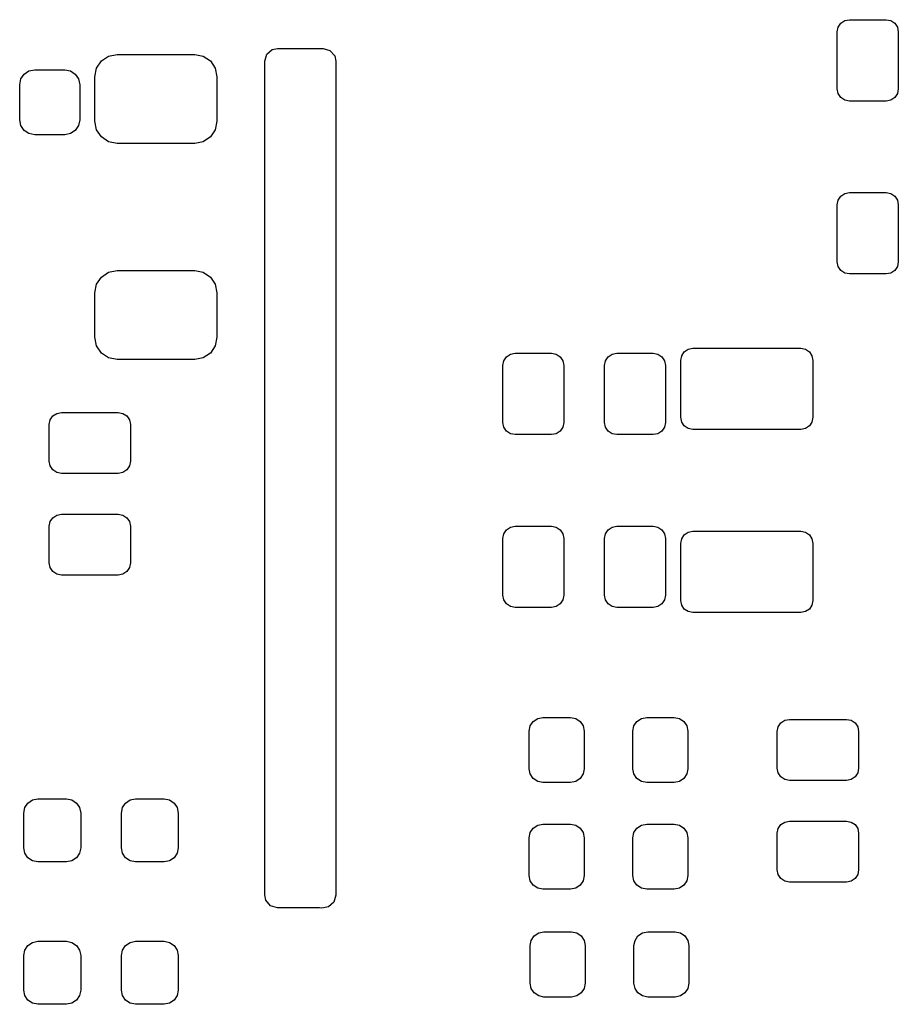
# Model space of a CAD drawing. Extents: x 127.1 to 185.4, y -114.4 to -68.
# Tile 3 of 7: x 148.4 to 157, y -91.9 to -82.2. Entities that reach past the tile are written whole.
import ezdxf

# ---------------------------------------------------------------- set-up
doc = ezdxf.new("R2010")
doc.units = 0
doc.layers.add('BLACK', color=7, linetype='CONTINUOUS')

msp = doc.modelspace()

# ---------------------------------------------------------------- linework, layer by layer
at = {"layer": 'BLACK', "linetype": 'CONTINUOUS'}
for p, q in [((156.41, -82.339999), (156.419134, -82.294077)), ((156.419134, -82.294077), (156.445147, -82.255146)), ((156.445147, -82.255146), (156.484078, -82.229133)), ((156.484078, -82.229133), (156.53, -82.219999)), ((156.53, -82.219999), (156.89, -82.219999)), ((156.89, -82.219999), (156.935922, -82.229133)), ((156.935922, -82.229133), (156.974853, -82.255146)), ((156.974853, -82.255146), (157.000866, -82.294077)), ((157.000866, -82.294077), (157.01, -82.339999)), ((156.41, -82.899999), (156.41, -82.339999)), ((157.01, -82.339999), (157.01, -82.899999)), ((149.172155, -82.625812), (149.243123, -82.578393)), ((149.243123, -82.578393), (149.326835, -82.561742)), ((149.326835, -82.561742), (150.089335, -82.561742)), ((150.089335, -82.561742), (150.173047, -82.578393)), ((150.173047, -82.578393), (150.244015, -82.625812)), ((150.778085, -82.628733), (150.798087, -82.560612)), ((150.798087, -82.560612), (150.851743, -82.514119)), ((150.851743, -82.514119), (150.904085, -82.502733)), ((150.904085, -82.502733), (151.352085, -82.502733)), ((151.352085, -82.502733), (151.420206, -82.522735)), ((151.420206, -82.522735), (151.466699, -82.576391)), ((151.466699, -82.576391), (151.478085, -82.628733)), ((149.124736, -82.69678), (149.172155, -82.625812)), ((150.244015, -82.625812), (150.291434, -82.69678)), ((150.778085, -90.826719), (150.778085, -82.628733)), ((151.478085, -82.628733), (151.478085, -90.82927)), ((148.379313, -82.802796), (148.411287, -82.754944)), ((148.411287, -82.754944), (148.459139, -82.72297)), ((148.459139, -82.72297), (148.515585, -82.711742)), ((148.515585, -82.711742), (148.810585, -82.711742)), ((148.810585, -82.711742), (148.867031, -82.72297)), ((148.867031, -82.72297), (148.914883, -82.754944)), ((148.914883, -82.754944), (148.946857, -82.802796)), ((149.108085, -82.780492), (149.124736, -82.69678)), ((150.291434, -82.69678), (150.308085, -82.780492)), ((148.368085, -82.859242), (148.379313, -82.802796)), ((148.368085, -83.204242), (148.368085, -82.859242)), ((148.946857, -82.802796), (148.958085, -82.859242)), ((148.958085, -82.859242), (148.958085, -83.204242)), ((149.108085, -83.217992), (149.108085, -82.780492)), ((150.308085, -82.780492), (150.308085, -83.217992)), ((156.419134, -82.945921), (156.41, -82.899999)), ((156.445147, -82.984852), (156.419134, -82.945921)), ((157.000866, -82.945921), (156.974853, -82.984852)), ((157.01, -82.899999), (157.000866, -82.945921)), ((156.484078, -83.010865), (156.445147, -82.984852)), ((156.53, -83.019999), (156.484078, -83.010865)), ((156.89, -83.019999), (156.53, -83.019999)), ((156.935922, -83.010865), (156.89, -83.019999)), ((156.974853, -82.984852), (156.935922, -83.010865)), ((148.379313, -83.260688), (148.368085, -83.204242)), ((148.411287, -83.30854), (148.379313, -83.260688)), ((148.946857, -83.260688), (148.914883, -83.30854)), ((148.958085, -83.204242), (148.946857, -83.260688)), ((149.124736, -83.301704), (149.108085, -83.217992)), ((150.308085, -83.217992), (150.291434, -83.301704)), ((148.459139, -83.340514), (148.411287, -83.30854)), ((148.515585, -83.351742), (148.459139, -83.340514)), ((148.810585, -83.351742), (148.515585, -83.351742)), ((148.867031, -83.340514), (148.810585, -83.351742)), ((148.914883, -83.30854), (148.867031, -83.340514)), ((149.172155, -83.372672), (149.124736, -83.301704)), ((150.291434, -83.301704), (150.244015, -83.372672)), ((149.243123, -83.420091), (149.172155, -83.372672)), ((149.326835, -83.436742), (149.243123, -83.420091)), ((150.089335, -83.436742), (149.326835, -83.436742)), ((150.173047, -83.420091), (150.089335, -83.436742)), ((150.244015, -83.372672), (150.173047, -83.420091)), ((156.445147, -83.955148), (156.484078, -83.929135)), ((156.484078, -83.929135), (156.53, -83.920001)), ((156.53, -83.920001), (156.89, -83.920001)), ((156.89, -83.920001), (156.935922, -83.929135)), ((156.935922, -83.929135), (156.974853, -83.955148)), ((156.41, -84.040001), (156.419134, -83.994079)), ((156.419134, -83.994079), (156.445147, -83.955148)), ((156.974853, -83.955148), (157.000866, -83.994079)), ((157.000866, -83.994079), (157.01, -84.040001)), ((156.41, -84.600001), (156.41, -84.040001)), ((157.01, -84.040001), (157.01, -84.600001)), ((156.419134, -84.645923), (156.41, -84.600001)), ((157.01, -84.600001), (157.000866, -84.645923)), ((149.172155, -84.750812), (149.243123, -84.703393)), ((149.243123, -84.703393), (149.326835, -84.686742)), ((149.326835, -84.686742), (150.089335, -84.686742)), ((150.089335, -84.686742), (150.173047, -84.703393)), ((150.173047, -84.703393), (150.244015, -84.750812)), ((156.445147, -84.684854), (156.419134, -84.645923)), ((156.484078, -84.710867), (156.445147, -84.684854)), ((156.53, -84.720001), (156.484078, -84.710867)), ((156.935922, -84.710867), (156.89, -84.720001)), ((156.974853, -84.684854), (156.935922, -84.710867)), ((157.000866, -84.645923), (156.974853, -84.684854)), ((149.124736, -84.82178), (149.172155, -84.750812)), ((150.244015, -84.750812), (150.291434, -84.82178)), ((156.89, -84.720001), (156.53, -84.720001)), ((149.108085, -84.905492), (149.124736, -84.82178)), ((149.108085, -85.342992), (149.108085, -84.905492)), ((150.291434, -84.82178), (150.308085, -84.905492)), ((150.308085, -84.905492), (150.308085, -85.342992)), ((149.124736, -85.426704), (149.108085, -85.342992)), ((150.308085, -85.342992), (150.291434, -85.426704)), ((149.172155, -85.497672), (149.124736, -85.426704)), ((150.291434, -85.426704), (150.244015, -85.497672)), ((154.879134, -85.524078), (154.905147, -85.485147)), ((154.905147, -85.485147), (154.944078, -85.459134)), ((154.944078, -85.459134), (154.99, -85.45)), ((154.99, -85.45), (156.05, -85.45)), ((156.05, -85.45), (156.095922, -85.459134)), ((156.095922, -85.459134), (156.134853, -85.485147)), ((156.134853, -85.485147), (156.160866, -85.524078)), ((149.243123, -85.545091), (149.172155, -85.497672)), ((149.326835, -85.561742), (149.243123, -85.545091)), ((150.089335, -85.561742), (149.326835, -85.561742)), ((150.173047, -85.545091), (150.089335, -85.561742)), ((150.244015, -85.497672), (150.173047, -85.545091)), ((153.12, -85.619999), (153.129134, -85.574077)), ((153.129134, -85.574077), (153.155147, -85.535146)), ((153.155147, -85.535146), (153.194078, -85.509133)), ((153.194078, -85.509133), (153.24, -85.499999)), ((153.24, -85.499999), (153.6, -85.499999)), ((153.6, -85.499999), (153.645922, -85.509133)), ((153.645922, -85.509133), (153.684853, -85.535146)), ((153.684853, -85.535146), (153.710866, -85.574077)), ((153.710866, -85.574077), (153.72, -85.619999)), ((154.12, -85.619999), (154.129134, -85.574077)), ((154.129134, -85.574077), (154.155147, -85.535146)), ((154.155147, -85.535146), (154.194078, -85.509133)), ((154.194078, -85.509133), (154.24, -85.499999)), ((154.24, -85.499999), (154.6, -85.499999)), ((154.6, -85.499999), (154.645922, -85.509133)), ((154.645922, -85.509133), (154.684853, -85.535146)), ((154.684853, -85.535146), (154.710866, -85.574077)), ((154.710866, -85.574077), (154.72, -85.619999)), ((154.87, -85.57), (154.879134, -85.524078)), ((154.87, -86.13), (154.87, -85.57)), ((156.160866, -85.524078), (156.17, -85.57)), ((156.17, -85.57), (156.17, -86.13)), ((153.12, -86.179999), (153.12, -85.619999)), ((153.72, -85.619999), (153.72, -86.179999)), ((154.12, -86.179999), (154.12, -85.619999)), ((154.72, -85.619999), (154.72, -86.179999)), ((148.658087, -86.201742), (148.667221, -86.15582)), ((148.667221, -86.15582), (148.693234, -86.116889)), ((148.693234, -86.116889), (148.732165, -86.090876)), ((148.732165, -86.090876), (148.778087, -86.081742)), ((148.778087, -86.081742), (149.338087, -86.081742)), ((149.338087, -86.081742), (149.384009, -86.090876)), ((149.384009, -86.090876), (149.42294, -86.116889)), ((149.42294, -86.116889), (149.448953, -86.15582)), ((149.448953, -86.15582), (149.458087, -86.201742)), ((154.879134, -86.175922), (154.87, -86.13)), ((156.17, -86.13), (156.160866, -86.175922)), ((148.658087, -86.561742), (148.658087, -86.201742)), ((149.458087, -86.201742), (149.458087, -86.561742)), ((153.129134, -86.225921), (153.12, -86.179999)), ((153.155147, -86.264852), (153.129134, -86.225921)), ((153.710866, -86.225921), (153.684853, -86.264852)), ((153.72, -86.179999), (153.710866, -86.225921)), ((154.129134, -86.225921), (154.12, -86.179999)), ((154.155147, -86.264852), (154.129134, -86.225921)), ((154.710866, -86.225921), (154.684853, -86.264852)), ((154.72, -86.179999), (154.710866, -86.225921)), ((154.905147, -86.214853), (154.879134, -86.175922)), ((154.944078, -86.240866), (154.905147, -86.214853)), ((154.99, -86.25), (154.944078, -86.240866)), ((156.05, -86.25), (154.99, -86.25)), ((156.095922, -86.240866), (156.05, -86.25)), ((156.134853, -86.214853), (156.095922, -86.240866)), ((156.160866, -86.175922), (156.134853, -86.214853)), ((153.194078, -86.290865), (153.155147, -86.264852)), ((153.24, -86.299999), (153.194078, -86.290865)), ((153.6, -86.299999), (153.24, -86.299999)), ((153.645922, -86.290865), (153.6, -86.299999)), ((153.684853, -86.264852), (153.645922, -86.290865)), ((154.194078, -86.290865), (154.155147, -86.264852)), ((154.24, -86.299999), (154.194078, -86.290865)), ((154.6, -86.299999), (154.24, -86.299999)), ((154.645922, -86.290865), (154.6, -86.299999)), ((154.684853, -86.264852), (154.645922, -86.290865)), ((148.667221, -86.607664), (148.658087, -86.561742)), ((148.693234, -86.646595), (148.667221, -86.607664)), ((148.732165, -86.672608), (148.693234, -86.646595)), ((149.42294, -86.646595), (149.384009, -86.672608)), ((149.448953, -86.607664), (149.42294, -86.646595)), ((149.458087, -86.561742), (149.448953, -86.607664)), ((148.778087, -86.681742), (148.732165, -86.672608)), ((149.338087, -86.681742), (148.778087, -86.681742)), ((149.384009, -86.672608), (149.338087, -86.681742)), ((148.667221, -87.15582), (148.693234, -87.116889)), ((148.693234, -87.116889), (148.732165, -87.090876)), ((148.732165, -87.090876), (148.778087, -87.081742)), ((148.778087, -87.081742), (149.338087, -87.081742)), ((149.338087, -87.081742), (149.384009, -87.090876)), ((149.384009, -87.090876), (149.42294, -87.116889)), ((149.42294, -87.116889), (149.448953, -87.15582)), ((148.658087, -87.201742), (148.667221, -87.15582)), ((148.658087, -87.561742), (148.658087, -87.201742)), ((149.448953, -87.15582), (149.458087, -87.201742)), ((149.458087, -87.201742), (149.458087, -87.561742)), ((153.155147, -87.235148), (153.194078, -87.209135)), ((153.194078, -87.209135), (153.24, -87.200001)), ((153.24, -87.200001), (153.6, -87.200001)), ((153.6, -87.200001), (153.645922, -87.209135)), ((153.645922, -87.209135), (153.684853, -87.235148)), ((154.155147, -87.235148), (154.194078, -87.209135)), ((154.194078, -87.209135), (154.24, -87.200001)), ((154.24, -87.200001), (154.6, -87.200001)), ((154.6, -87.200001), (154.645922, -87.209135)), ((154.645922, -87.209135), (154.684853, -87.235148)), ((153.12, -87.320001), (153.129134, -87.274079)), ((153.12, -87.880001), (153.12, -87.320001)), ((153.129134, -87.274079), (153.155147, -87.235148)), ((153.684853, -87.235148), (153.710866, -87.274079)), ((153.710866, -87.274079), (153.72, -87.320001)), ((153.72, -87.320001), (153.72, -87.880001)), ((154.12, -87.320001), (154.129134, -87.274079)), ((154.12, -87.880001), (154.12, -87.320001)), ((154.129134, -87.274079), (154.155147, -87.235148)), ((154.684853, -87.235148), (154.710866, -87.274079)), ((154.710866, -87.274079), (154.72, -87.320001)), ((154.72, -87.320001), (154.72, -87.880001)), ((154.87, -87.37), (154.879134, -87.324078)), ((154.879134, -87.324078), (154.905147, -87.285147)), ((154.905147, -87.285147), (154.944078, -87.259134)), ((154.944078, -87.259134), (154.99, -87.25)), ((154.99, -87.25), (156.05, -87.25)), ((156.05, -87.25), (156.095922, -87.259134)), ((156.095922, -87.259134), (156.134853, -87.285147)), ((156.134853, -87.285147), (156.160866, -87.324078)), ((156.160866, -87.324078), (156.17, -87.37)), ((154.87, -87.93), (154.87, -87.37)), ((156.17, -87.37), (156.17, -87.93)), ((148.667221, -87.607664), (148.658087, -87.561742)), ((148.693234, -87.646595), (148.667221, -87.607664)), ((149.448953, -87.607664), (149.42294, -87.646595)), ((149.458087, -87.561742), (149.448953, -87.607664)), ((148.732165, -87.672608), (148.693234, -87.646595)), ((148.778087, -87.681742), (148.732165, -87.672608)), ((149.338087, -87.681742), (148.778087, -87.681742)), ((149.384009, -87.672608), (149.338087, -87.681742)), ((149.42294, -87.646595), (149.384009, -87.672608)), ((153.129134, -87.925923), (153.12, -87.880001)), ((153.72, -87.880001), (153.710866, -87.925923)), ((154.129134, -87.925923), (154.12, -87.880001)), ((154.72, -87.880001), (154.710866, -87.925923)), ((153.155147, -87.964854), (153.129134, -87.925923)), ((153.194078, -87.990867), (153.155147, -87.964854)), ((153.24, -88.000001), (153.194078, -87.990867)), ((153.6, -88.000001), (153.24, -88.000001)), ((153.645922, -87.990867), (153.6, -88.000001)), ((153.684853, -87.964854), (153.645922, -87.990867)), ((153.710866, -87.925923), (153.684853, -87.964854)), ((154.155147, -87.964854), (154.129134, -87.925923)), ((154.194078, -87.990867), (154.155147, -87.964854)), ((154.24, -88.000001), (154.194078, -87.990867)), ((154.6, -88.000001), (154.24, -88.000001)), ((154.645922, -87.990867), (154.6, -88.000001)), ((154.684853, -87.964854), (154.645922, -87.990867)), ((154.710866, -87.925923), (154.684853, -87.964854)), ((154.879134, -87.975922), (154.87, -87.93)), ((154.905147, -88.014853), (154.879134, -87.975922)), ((156.160866, -87.975922), (156.134853, -88.014853)), ((156.17, -87.93), (156.160866, -87.975922)), ((154.944078, -88.040866), (154.905147, -88.014853)), ((154.99, -88.05), (154.944078, -88.040866)), ((156.05, -88.05), (154.99, -88.05)), ((156.095922, -88.040866), (156.05, -88.05)), ((156.134853, -88.014853), (156.095922, -88.040866)), ((153.38, -89.215), (153.390276, -89.163338)), ((153.390276, -89.163338), (153.419541, -89.119541)), ((153.419541, -89.119541), (153.463338, -89.090276)), ((153.463338, -89.090276), (153.515, -89.08)), ((153.515, -89.08), (153.785, -89.08)), ((153.785, -89.08), (153.836662, -89.090276)), ((153.836662, -89.090276), (153.880459, -89.119541)), ((153.880459, -89.119541), (153.909724, -89.163338)), ((153.909724, -89.163338), (153.92, -89.215)), ((154.4, -89.215), (154.410276, -89.163338)), ((154.410276, -89.163338), (154.439541, -89.119541)), ((154.439541, -89.119541), (154.483338, -89.090276)), ((154.483338, -89.090276), (154.535, -89.08)), ((154.535, -89.08), (154.805, -89.08)), ((154.805, -89.08), (154.856662, -89.090276)), ((154.856662, -89.090276), (154.900459, -89.119541)), ((154.900459, -89.119541), (154.929724, -89.163338)), ((154.929724, -89.163338), (154.94, -89.215)), ((155.829133, -89.174078), (155.855146, -89.135147)), ((155.855146, -89.135147), (155.894077, -89.109134)), ((155.894077, -89.109134), (155.939999, -89.1)), ((155.939999, -89.1), (156.499999, -89.1)), ((156.499999, -89.1), (156.545921, -89.109134)), ((156.545921, -89.109134), (156.584852, -89.135147)), ((156.584852, -89.135147), (156.610865, -89.174078)), ((153.38, -89.585), (153.38, -89.215)), ((153.92, -89.215), (153.92, -89.585)), ((154.4, -89.585), (154.4, -89.215)), ((154.94, -89.215), (154.94, -89.585)), ((155.819999, -89.22), (155.829133, -89.174078)), ((155.819999, -89.58), (155.819999, -89.22)), ((156.610865, -89.174078), (156.619999, -89.22)), ((156.619999, -89.22), (156.619999, -89.58)), ((153.390276, -89.636662), (153.38, -89.585)), ((153.419541, -89.680459), (153.390276, -89.636662)), ((153.909724, -89.636662), (153.880459, -89.680459)), ((153.92, -89.585), (153.909724, -89.636662)), ((154.410276, -89.636662), (154.4, -89.585)), ((154.439541, -89.680459), (154.410276, -89.636662)), ((154.929724, -89.636662), (154.900459, -89.680459)), ((154.94, -89.585), (154.929724, -89.636662)), ((155.829133, -89.625922), (155.819999, -89.58)), ((155.855146, -89.664853), (155.829133, -89.625922)), ((156.610865, -89.625922), (156.584852, -89.664853)), ((156.619999, -89.58), (156.610865, -89.625922)), ((153.463338, -89.709724), (153.419541, -89.680459)), ((153.515, -89.72), (153.463338, -89.709724)), ((153.785, -89.72), (153.515, -89.72)), ((153.836662, -89.709724), (153.785, -89.72)), ((153.880459, -89.680459), (153.836662, -89.709724)), ((154.483338, -89.709724), (154.439541, -89.680459)), ((154.535, -89.72), (154.483338, -89.709724)), ((154.805, -89.72), (154.535, -89.72)), ((154.856662, -89.709724), (154.805, -89.72)), ((154.900459, -89.680459), (154.856662, -89.709724)), ((155.894077, -89.690866), (155.855146, -89.664853)), ((155.939999, -89.7), (155.894077, -89.690866)), ((156.499999, -89.7), (155.939999, -89.7)), ((156.545921, -89.690866), (156.499999, -89.7)), ((156.584852, -89.664853), (156.545921, -89.690866)), ((148.418742, -89.968166), (148.44909, -89.922747)), ((148.44909, -89.922747), (148.494509, -89.892399)), ((148.494509, -89.892399), (148.548085, -89.881742)), ((148.548085, -89.881742), (148.828085, -89.881742)), ((148.828085, -89.881742), (148.881661, -89.892399)), ((148.881661, -89.892399), (148.92708, -89.922747)), ((148.92708, -89.922747), (148.957428, -89.968166)), ((149.378742, -89.968166), (149.40909, -89.922747)), ((149.40909, -89.922747), (149.454509, -89.892399)), ((149.454509, -89.892399), (149.508085, -89.881742)), ((149.508085, -89.881742), (149.788085, -89.881742)), ((149.788085, -89.881742), (149.841661, -89.892399)), ((149.841661, -89.892399), (149.88708, -89.922747)), ((149.88708, -89.922747), (149.917428, -89.968166)), ((148.408085, -90.021742), (148.418742, -89.968166)), ((148.408085, -90.361742), (148.408085, -90.021742)), ((148.957428, -89.968166), (148.968085, -90.021742)), ((148.968085, -90.021742), (148.968085, -90.361742)), ((149.368085, -90.021742), (149.378742, -89.968166)), ((149.368085, -90.361742), (149.368085, -90.021742)), ((149.917428, -89.968166), (149.928085, -90.021742)), ((149.928085, -90.021742), (149.928085, -90.361742)), ((153.463338, -90.140276), (153.515, -90.13)), ((153.515, -90.13), (153.785, -90.13)), ((153.785, -90.13), (153.836662, -90.140276)), ((154.483338, -90.140276), (154.535, -90.13)), ((154.535, -90.13), (154.805, -90.13)), ((154.805, -90.13), (154.856662, -90.140276)), ((155.829133, -90.174078), (155.855146, -90.135147)), ((155.855146, -90.135147), (155.894077, -90.109134)), ((155.894077, -90.109134), (155.939999, -90.1)), ((155.939999, -90.1), (156.499999, -90.1)), ((156.499999, -90.1), (156.545921, -90.109134)), ((156.545921, -90.109134), (156.584852, -90.135147)), ((156.584852, -90.135147), (156.610865, -90.174078)), ((153.38, -90.265), (153.390276, -90.213338)), ((153.390276, -90.213338), (153.419541, -90.169541)), ((153.419541, -90.169541), (153.463338, -90.140276)), ((153.836662, -90.140276), (153.880459, -90.169541)), ((153.880459, -90.169541), (153.909724, -90.213338)), ((153.909724, -90.213338), (153.92, -90.265)), ((154.4, -90.265), (154.410276, -90.213338)), ((154.410276, -90.213338), (154.439541, -90.169541)), ((154.439541, -90.169541), (154.483338, -90.140276)), ((154.856662, -90.140276), (154.900459, -90.169541)), ((154.900459, -90.169541), (154.929724, -90.213338)), ((154.929724, -90.213338), (154.94, -90.265)), ((155.819999, -90.22), (155.829133, -90.174078)), ((155.819999, -90.58), (155.819999, -90.22)), ((156.610865, -90.174078), (156.619999, -90.22)), ((156.619999, -90.22), (156.619999, -90.58)), ((153.38, -90.635), (153.38, -90.265)), ((153.92, -90.265), (153.92, -90.635)), ((154.4, -90.635), (154.4, -90.265)), ((154.94, -90.265), (154.94, -90.635)), ((148.418742, -90.415318), (148.408085, -90.361742)), ((148.44909, -90.460737), (148.418742, -90.415318)), ((148.957428, -90.415318), (148.92708, -90.460737)), ((148.968085, -90.361742), (148.957428, -90.415318)), ((149.378742, -90.415318), (149.368085, -90.361742)), ((149.40909, -90.460737), (149.378742, -90.415318)), ((149.917428, -90.415318), (149.88708, -90.460737)), ((149.928085, -90.361742), (149.917428, -90.415318)), ((148.494509, -90.491085), (148.44909, -90.460737)), ((148.548085, -90.501742), (148.494509, -90.491085)), ((148.828085, -90.501742), (148.548085, -90.501742)), ((148.881661, -90.491085), (148.828085, -90.501742)), ((148.92708, -90.460737), (148.881661, -90.491085)), ((149.454509, -90.491085), (149.40909, -90.460737)), ((149.508085, -90.501742), (149.454509, -90.491085)), ((149.788085, -90.501742), (149.508085, -90.501742)), ((149.841661, -90.491085), (149.788085, -90.501742)), ((149.88708, -90.460737), (149.841661, -90.491085)), ((155.829133, -90.625922), (155.819999, -90.58)), ((156.619999, -90.58), (156.610865, -90.625922)), ((153.390276, -90.686662), (153.38, -90.635)), ((153.419541, -90.730459), (153.390276, -90.686662)), ((153.909724, -90.686662), (153.880459, -90.730459)), ((153.92, -90.635), (153.909724, -90.686662)), ((154.410276, -90.686662), (154.4, -90.635)), ((154.439541, -90.730459), (154.410276, -90.686662)), ((154.929724, -90.686662), (154.900459, -90.730459)), ((154.94, -90.635), (154.929724, -90.686662)), ((155.855146, -90.664853), (155.829133, -90.625922)), ((155.894077, -90.690866), (155.855146, -90.664853)), ((155.939999, -90.7), (155.894077, -90.690866)), ((156.499999, -90.7), (155.939999, -90.7)), ((156.545921, -90.690866), (156.499999, -90.7)), ((156.584852, -90.664853), (156.545921, -90.690866)), ((156.610865, -90.625922), (156.584852, -90.664853)), ((153.463338, -90.759724), (153.419541, -90.730459)), ((153.515, -90.77), (153.463338, -90.759724)), ((153.785, -90.77), (153.515, -90.77)), ((153.836662, -90.759724), (153.785, -90.77)), ((153.880459, -90.730459), (153.836662, -90.759724)), ((154.483338, -90.759724), (154.439541, -90.730459)), ((154.535, -90.77), (154.483338, -90.759724)), ((154.805, -90.77), (154.535, -90.77)), ((154.856662, -90.759724), (154.805, -90.77)), ((154.900459, -90.730459), (154.856662, -90.759724)), ((150.789471, -90.879062), (150.778085, -90.826719)), ((150.835965, -90.932717), (150.789471, -90.879062)), ((151.458083, -90.897391), (151.404427, -90.943884)), ((151.478085, -90.82927), (151.458083, -90.897391)), ((150.904085, -90.952719), (150.835965, -90.932717)), ((151.316865, -90.952718), (150.904085, -90.952719)), ((151.341346, -90.954812), (151.316865, -90.952718)), ((151.404427, -90.943884), (151.341346, -90.954812)), ((153.429541, -91.229541), (153.473338, -91.200276)), ((153.473338, -91.200276), (153.525, -91.19)), ((153.525, -91.19), (153.795, -91.19)), ((153.795, -91.19), (153.846662, -91.200276)), ((153.846662, -91.200276), (153.890459, -91.229541)), ((154.449541, -91.229541), (154.493338, -91.200276)), ((154.493338, -91.200276), (154.545, -91.19)), ((154.545, -91.19), (154.815, -91.19)), ((154.815, -91.19), (154.866662, -91.200276)), ((154.866662, -91.200276), (154.910459, -91.229541)), ((148.44909, -91.322748), (148.494509, -91.2924)), ((148.494509, -91.2924), (148.548085, -91.281743)), ((148.548085, -91.281743), (148.828085, -91.281743)), ((148.828085, -91.281743), (148.881661, -91.2924)), ((148.881661, -91.2924), (148.92708, -91.322748)), ((149.40909, -91.322748), (149.454509, -91.2924)), ((149.454509, -91.2924), (149.508085, -91.281743)), ((149.508085, -91.281743), (149.788085, -91.281743)), ((149.788085, -91.281743), (149.841661, -91.2924)), ((149.841661, -91.2924), (149.88708, -91.322748)), ((153.39, -91.325), (153.400276, -91.273338)), ((153.400276, -91.273338), (153.429541, -91.229541)), ((153.890459, -91.229541), (153.919724, -91.273338)), ((153.919724, -91.273338), (153.93, -91.325)), ((154.41, -91.325), (154.420276, -91.273338)), ((154.420276, -91.273338), (154.449541, -91.229541)), ((154.910459, -91.229541), (154.939724, -91.273338)), ((154.939724, -91.273338), (154.95, -91.325)), ((148.408085, -91.421743), (148.418742, -91.368167)), ((148.418742, -91.368167), (148.44909, -91.322748)), ((148.92708, -91.322748), (148.957428, -91.368167)), ((148.957428, -91.368167), (148.968085, -91.421743)), ((149.368085, -91.421743), (149.378742, -91.368167)), ((149.378742, -91.368167), (149.40909, -91.322748)), ((149.88708, -91.322748), (149.917428, -91.368167)), ((149.917428, -91.368167), (149.928085, -91.421743)), ((153.39, -91.695), (153.39, -91.325)), ((153.93, -91.325), (153.93, -91.695)), ((154.41, -91.695), (154.41, -91.325)), ((154.95, -91.325), (154.95, -91.695)), ((148.408085, -91.761743), (148.408085, -91.421743)), ((148.968085, -91.421743), (148.968085, -91.761743)), ((149.368085, -91.761743), (149.368085, -91.421743)), ((149.928085, -91.421743), (149.928085, -91.761743)), ((148.418742, -91.815319), (148.408085, -91.761743)), ((148.968085, -91.761743), (148.957428, -91.815319)), ((149.378742, -91.815319), (149.368085, -91.761743)), ((149.928085, -91.761743), (149.917428, -91.815319)), ((153.400276, -91.746662), (153.39, -91.695)), ((153.429541, -91.790459), (153.400276, -91.746662)), ((153.919724, -91.746662), (153.890459, -91.790459)), ((153.93, -91.695), (153.919724, -91.746662)), ((154.420276, -91.746662), (154.41, -91.695)), ((154.449541, -91.790459), (154.420276, -91.746662)), ((154.939724, -91.746662), (154.910459, -91.790459)), ((154.95, -91.695), (154.939724, -91.746662)), ((148.44909, -91.860738), (148.418742, -91.815319)), ((148.494509, -91.891086), (148.44909, -91.860738)), ((148.92708, -91.860738), (148.881661, -91.891086)), ((148.957428, -91.815319), (148.92708, -91.860738)), ((149.40909, -91.860738), (149.378742, -91.815319)), ((149.454509, -91.891086), (149.40909, -91.860738)), ((149.88708, -91.860738), (149.841661, -91.891086)), ((149.917428, -91.815319), (149.88708, -91.860738)), ((153.473338, -91.819724), (153.429541, -91.790459)), ((153.525, -91.83), (153.473338, -91.819724)), ((153.795, -91.83), (153.525, -91.83)), ((153.846662, -91.819724), (153.795, -91.83)), ((153.890459, -91.790459), (153.846662, -91.819724)), ((154.493338, -91.819724), (154.449541, -91.790459)), ((154.545, -91.83), (154.493338, -91.819724)), ((154.815, -91.83), (154.545, -91.83)), ((154.866662, -91.819724), (154.815, -91.83)), ((154.910459, -91.790459), (154.866662, -91.819724)), ((148.548085, -91.901743), (148.494509, -91.891086)), ((148.828085, -91.901743), (148.548085, -91.901743)), ((148.881661, -91.891086), (148.828085, -91.901743)), ((149.508085, -91.901743), (149.454509, -91.891086)), ((149.788085, -91.901743), (149.508085, -91.901743)), ((149.841661, -91.891086), (149.788085, -91.901743))]:
    msp.add_line(p, q, dxfattribs=at)

doc.saveas('drawing.dxf')
